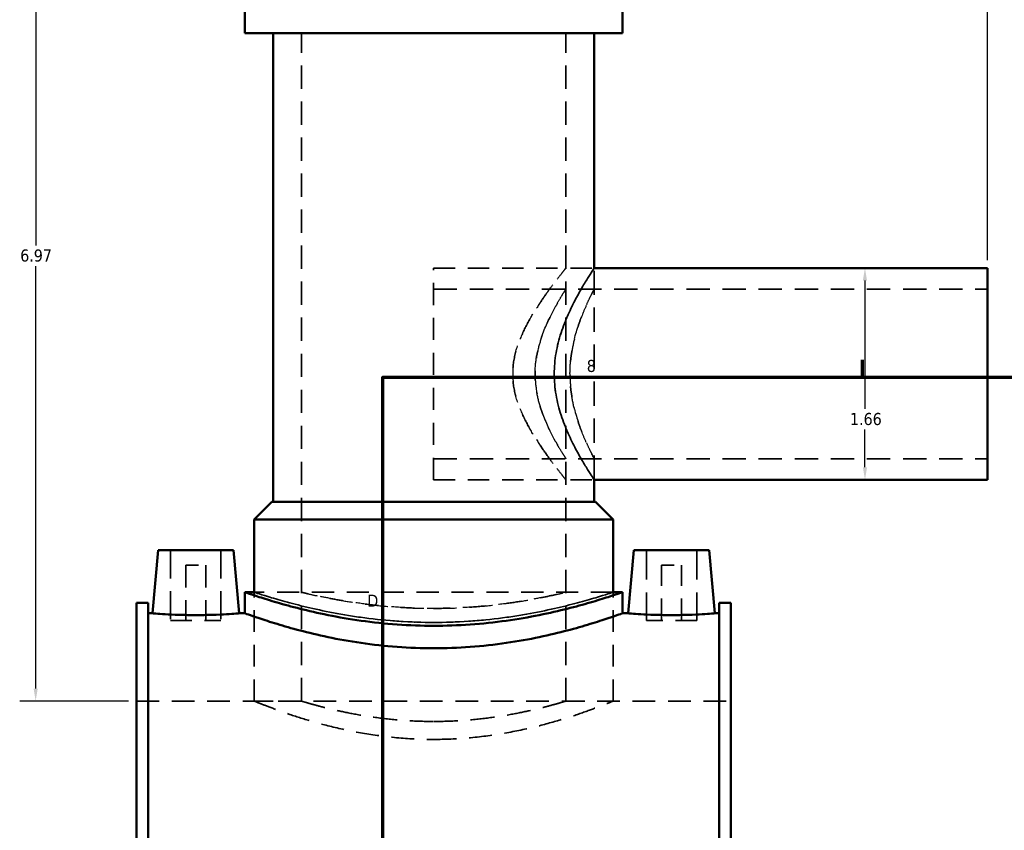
# Model space of a CAD drawing. Header units: inches. Extents: x -2.3 to 50, y -1.9 to 49.4.
# Tile 3 of 10: x -2.3 to 5.4, y 17.5 to 23.8. Entities that reach past the tile are written whole.
import ezdxf

# ---------------------------------------------------------------- set-up
doc = ezdxf.new("R2010")
doc.units = ezdxf.units.IN
doc.header["$MEASUREMENT"] = 0
doc.linetypes.add('DASHED', pattern=[0.2067, 0.1654, -0.0413])
for name, color, linetype, lineweight in [('Border (ANSI)', 7, 'Continuous', 70), ('Dimension (ANSI)', 7, 'Continuous', 25), ('Hidden (ANSI)', 7, 'DASHED', 35), ('Hidden Narrow (ANSI)', 7, 'DASHED', 25), ('Visible (ANSI)', 7, 'Continuous', 50), ('Visible Narrow (ANSI)', 7, 'Continuous', 35)]:
    doc.layers.add(name, color=color, linetype=linetype, lineweight=lineweight)
doc.styles.add('Note Text (ANSI)', font='tahoma.ttf')
doc.dimstyles.new('Default (ANSI)', dxfattribs={"dimtxt": 0.094488, "dimasz": 0.098425, "dimexe": 0.125, "dimexo": 0.0625, "dimgap": 0.031496, "dimtad": 0, "dimtih": 1, "dimtoh": 1, "dimrnd": 1e-08, "dimzin": 4, "dimdsep": 46, "dimtxsty": 'Note Text (ANSI)', "dimcen": 0.09, "dimdle": 0.393701, "dimclrd": 256, "dimclre": 256, "dimclrt": 5, "dimadec": 0, "dimazin": 1, "dimtfac": 1, "dimtofl": 0, "dimtmove": 0, "dimatfit": 3, "dimfxl": 1, "dimtolj": 1, "dimtzin": 4, "dimlwd": -1, "dimlwe": -1, "dimarcsym": 0})

# ---------------------------------------------------------------- blocks, each defined once
blk = doc.blocks.new('Borders Default Border')
at = {"layer": 'Border (ANSI)'}
blk.add_line((4.25, 21), (4.25, 21.1345), dxfattribs=at)
at = {"layer": 'Border (ANSI)', "flags": 128}
blk.add_lwpolyline([(0.5, 1), (0.5, 21), (33.5, 21), (33.5, 1), (0.5, 1)], dxfattribs=at)
at = {"layer": 'Border (ANSI)', "color": 5, "true_color": 0x0000ff, "char_height": 0.0945, "attachment_point": 7, "style": 'Note Text (ANSI)'}
for s, insert in [('8', (2.0942, 21.0379)), ('D', (0.3781, 19.2028))]:
    blk.add_mtext(s, dxfattribs=dict(at, insert=insert))
blk = doc.blocks.new('*D8')
at = {"layer": 'Defpoints', "color": 0, "transparency": 16777216}
for p in [(5.2268, 25.9106), (0.8968, 25.4342), (5.2268, 21.853)]:
    blk.add_point(p, dxfattribs=at)
at = {"layer": 'Dimension (ANSI)', "transparency": 16777216}
for p, q in [((0.8968, 25.4967), (0.8968, 26.0356)), ((5.2268, 21.9155), (5.2268, 26.0356)), ((0.9953, 25.9106), (3.1042, 25.9106)), ((5.1284, 25.9106), (3.4095, 25.9106))]:
    blk.add_line(p, q, dxfattribs=at)
for points in [[(0.9953, 25.927), (0.9953, 25.8942), (0.8968, 25.9106)], [(5.1284, 25.927), (5.1284, 25.8942), (5.2268, 25.9106)]]:
    blk.add_solid(points, dxfattribs=at)
at = {"layer": 'Dimension (ANSI)', "color": 5, "transparency": 16777216, "insert": (3.1357, 25.9598), "char_height": 0.09449, "attachment_point": 1, "style": 'Note Text (ANSI)'}
blk.add_mtext('\\A1;4.33', dxfattribs=at)
blk = doc.blocks.new('*D9')
at = {"layer": 'Defpoints', "color": 0, "transparency": 16777216}
for p in [(4.2697, 21.853), (4.2697, 20.1955), (4.2697, 20.1955)]:
    blk.add_point(p, dxfattribs=at)
at = {"layer": 'Dimension (ANSI)', "transparency": 16777216}
for p, q in [((4.2697, 21.7545), (4.2697, 20.7505)), ((4.2697, 20.2939), (4.2697, 20.5893))]:
    blk.add_line(p, q, dxfattribs=at)
for points in [[(4.2533, 21.7545), (4.2861, 21.7545), (4.2697, 21.853)], [(4.2533, 20.2939), (4.2861, 20.2939), (4.2697, 20.1955)]]:
    blk.add_solid(points, dxfattribs=at)
at = {"layer": 'Dimension (ANSI)', "color": 5, "transparency": 16777216, "insert": (4.1529, 20.719), "char_height": 0.09449, "attachment_point": 1, "style": 'Note Text (ANSI)'}
blk.add_mtext('\\A1;1.66', dxfattribs=at)
blk = doc.blocks.new('*D10')
at = {"layer": 'Defpoints', "color": 0, "transparency": 16777216}
for p in [(-2.2156, 25.4342), (0.3727, 25.4342), (-1.4282, 18.4642)]:
    blk.add_point(p, dxfattribs=at)
at = {"layer": 'Dimension (ANSI)', "transparency": 16777216}
for p, q in [((0.3102, 25.4342), (-2.3406, 25.4342)), ((-2.2156, 25.3358), (-2.2156, 22.0299)), ((-2.2156, 18.5627), (-2.2156, 21.8686)), ((-1.4907, 18.4642), (-2.3406, 18.4642))]:
    blk.add_line(p, q, dxfattribs=at)
for points in [[(-2.232, 25.3358), (-2.1992, 25.3358), (-2.2156, 25.4342)], [(-2.232, 18.5627), (-2.1992, 18.5627), (-2.2156, 18.4642)]]:
    blk.add_solid(points, dxfattribs=at)
at = {"layer": 'Dimension (ANSI)', "color": 5, "transparency": 16777216, "insert": (-2.3366, 21.9984), "char_height": 0.09449, "attachment_point": 1, "style": 'Note Text (ANSI)'}
blk.add_mtext('\\A1;6.97', dxfattribs=at)

msp = doc.modelspace()

# ---------------------------------------------------------------- linework, layer by layer
at = {"layer": 'Hidden (ANSI)', "ltscale": 1.099577}
for p, q in [((-0.1371, 18.4642), (-0.1371, 23.6917)), ((1.9308, 18.4642), (1.9308, 23.6917))]:
    msp.add_line(p, q, dxfattribs=at)
at = {"layer": 'Hidden (ANSI)', "ltscale": 1.049655}
msp.add_line((0.8968, 20.1955), (0.8968, 21.853), dxfattribs=at)
at = {"layer": 'Hidden (ANSI)', "ltscale": 1.012342}
for p, q in [((0.8968, 21.853), (2.1523, 21.853)), ((0.8968, 20.1955), (2.1523, 20.1955))]:
    msp.add_line(p, q, dxfattribs=at)
at = {"layer": 'Hidden (ANSI)', "ltscale": 1.145539}
msp.add_line((2.1523, 20.1955), (2.1523, 21.853), dxfattribs=at)
at = {"layer": 'Hidden (ANSI)', "ltscale": 1.102539}
for p, q in [((0.8968, 21.6872), (5.2268, 21.6872)), ((0.8968, 20.3612), (5.2268, 20.3612))]:
    msp.add_line(p, q, dxfattribs=at)
at = {"layer": 'Hidden (ANSI)', "ltscale": 1.333288}
for p, q in [((-1.16, 19.6453), (-1.16, 19.0942)), ((-0.7663, 19.6453), (-0.7663, 19.0942)), ((2.56, 19.0942), (2.56, 19.6453)), ((2.9537, 19.0942), (2.9537, 19.6453))]:
    msp.add_line(p, q, dxfattribs=at)
at = {"layer": 'Hidden (ANSI)', "ltscale": 0.471064}
for p, q in [((-1.0419, 19.5272), (-0.8844, 19.5272)), ((2.6781, 19.5272), (2.8356, 19.5272))]:
    msp.add_line(p, q, dxfattribs=at)
at = {"layer": 'Hidden (ANSI)', "ltscale": 1.047583}
for p, q in [((-1.0419, 19.5272), (-1.0419, 19.0942)), ((-0.8844, 19.5272), (-0.8844, 19.0942)), ((2.6781, 19.0942), (2.6781, 19.5272)), ((2.8356, 19.0942), (2.8356, 19.5272))]:
    msp.add_line(p, q, dxfattribs=at)
at = {"layer": 'Hidden (ANSI)', "ltscale": 1.044407}
msp.add_line((2.3, 19.3161), (-0.5064, 19.3161), dxfattribs=at)
at = {"layer": 'Hidden (ANSI)', "ltscale": 1.030346}
for p, q in [((-0.5064, 18.4642), (-0.5064, 19.3161)), ((2.3, 18.4642), (2.3, 19.3161))]:
    msp.add_line(p, q, dxfattribs=at)
at = {"layer": 'Hidden (ANSI)', "ltscale": 0.997297}
for p, q in [((-1.16, 19.0942), (-0.7663, 19.0942)), ((2.9537, 19.0942), (2.56, 19.0942))]:
    msp.add_line(p, q, dxfattribs=at)
at = {"layer": 'Hidden (ANSI)', "ltscale": 1.071256}
msp.add_line((-1.4282, 18.4642), (3.2218, 18.4642), dxfattribs=at)
at = {"layer": 'Hidden (ANSI)', "ltscale": 0.893243}
for p, q in [((-0.5064, 18.4642), (-0.1371, 18.4642)), ((1.9308, 18.4642), (2.3, 18.4642))]:
    msp.add_line(p, q, dxfattribs=at)
at = {"layer": 'Hidden (ANSI)', "ltscale": 1.078405}
for points, knots in [([(-0.5064, 18.4642), (-0.5064, 18.4642), (-0.4977, 18.4607), (-0.4617, 18.4462), (-0.4343, 18.4353), (-0.3624, 18.4078), (-0.3178, 18.3913), (-0.2151, 18.3555), (-0.1571, 18.3364), (-0.0336, 18.2992), (0.0361, 18.2797), (0.1883, 18.2428), (0.2707, 18.2253), (0.4432, 18.1961), (0.5334, 18.1842), (0.7156, 18.1685), (0.8075, 18.1646), (0.8968, 18.1646)], [16.320344, 16.320344, 16.320344, 16.320344, 16.999982, 16.999982, 17.679619, 17.679619, 18.359256, 18.359256, 19.038894, 19.038894, 19.719285, 19.719285, 20.399676, 20.399676, 21.080068, 21.080068, 21.760459, 21.760459, 21.760459, 21.760459]), ([(0.8968, 18.1646), (0.9861, 18.1646), (1.0781, 18.1685), (1.2602, 18.1842), (1.3505, 18.1961), (1.5229, 18.2253), (1.6054, 18.2428), (1.7575, 18.2797), (1.8273, 18.2992), (1.9507, 18.3364), (2.0088, 18.3555), (2.1115, 18.3913), (2.1561, 18.4078), (2.228, 18.4353), (2.2554, 18.4462), (2.2914, 18.4607), (2.3, 18.4642), (2.3, 18.4642)], [0, 0, 0, 0, 0.680391, 0.680391, 1.360783, 1.360783, 2.041174, 2.041174, 2.721566, 2.721566, 3.401203, 3.401203, 4.08084, 4.08084, 4.760478, 4.760478, 5.440115, 5.440115, 5.440115, 5.440115])]:
    msp.add_open_spline(points, degree=3, knots=knots, dxfattribs=at)
at = {"layer": 'Hidden (ANSI)', "ltscale": 1.129104}
for points, knots in [([(0.8968, 18.3049), (0.8315, 18.3049), (0.764, 18.3069), (0.6301, 18.3151), (0.5637, 18.3212), (0.4364, 18.3365), (0.3755, 18.3457), (0.263, 18.3652), (0.2114, 18.3756), (0.1201, 18.3955), (0.0771, 18.4057), (0.0014, 18.4249), (-0.0315, 18.4338), (-0.0844, 18.4486), (-0.1045, 18.4545), (-0.1308, 18.4623), (-0.1371, 18.4642), (-0.1371, 18.4642)], [0, 0, 0, 0, 0.498058, 0.498058, 0.996116, 0.996116, 1.494174, 1.494174, 1.992232, 1.992232, 2.49014, 2.49014, 2.988047, 2.988047, 3.485955, 3.485955, 3.983862, 3.983862, 3.983862, 3.983862]), ([(1.9308, 18.4642), (1.9308, 18.4642), (1.9245, 18.4623), (1.8981, 18.4545), (1.8781, 18.4486), (1.8252, 18.4338), (1.7923, 18.4249), (1.7165, 18.4057), (1.6736, 18.3955), (1.5823, 18.3756), (1.5306, 18.3652), (1.4181, 18.3457), (1.3572, 18.3365), (1.23, 18.3212), (1.1636, 18.3151), (1.0296, 18.3069), (0.9622, 18.3049), (0.8968, 18.3049)], [11.951587, 11.951587, 11.951587, 11.951587, 12.449494, 12.449494, 12.947402, 12.947402, 13.44531, 13.44531, 13.943217, 13.943217, 14.441275, 14.441275, 14.939333, 14.939333, 15.437391, 15.437391, 15.935449, 15.935449, 15.935449, 15.935449])]:
    msp.add_open_spline(points, degree=3, knots=knots, dxfattribs=at)
at = {"layer": 'Hidden Narrow (ANSI)', "ltscale": 1.068325}
msp.add_open_spline([(1.5151, 21.0242), (1.5151, 21.0809), (1.5231, 21.1371), (1.5515, 21.2459), (1.5718, 21.2986), (1.6182, 21.3986), (1.6444, 21.446), (1.6972, 21.5338), (1.7239, 21.5742), (1.7727, 21.6451), (1.7968, 21.6786), (1.8413, 21.7385), (1.8616, 21.765), (1.8952, 21.8082), (1.9085, 21.8251), (1.9263, 21.8474), (1.9308, 21.853), (1.9308, 21.853), (1.9263, 21.8474), (1.9085, 21.8251), (1.8952, 21.8082), (1.8616, 21.765), (1.8413, 21.7385), (1.7968, 21.6786), (1.7727, 21.6451), (1.7239, 21.5742), (1.6972, 21.5338), (1.6444, 21.446), (1.6182, 21.3986), (1.5718, 21.2986), (1.5515, 21.2459), (1.5231, 21.1371), (1.5151, 21.0809), (1.5151, 20.9675), (1.5231, 20.9114), (1.5515, 20.8026), (1.5718, 20.7499), (1.6182, 20.6499), (1.6444, 20.6025), (1.6972, 20.5147), (1.7239, 20.4743), (1.7727, 20.4033), (1.7968, 20.3699), (1.8413, 20.31), (1.8616, 20.2835), (1.8952, 20.2402), (1.9085, 20.2234), (1.9263, 20.201), (1.9308, 20.1955), (1.9308, 20.1955), (1.9263, 20.201), (1.9085, 20.2234), (1.8952, 20.2402), (1.8616, 20.2835), (1.8413, 20.31), (1.7968, 20.3699), (1.7727, 20.4033), (1.7239, 20.4743), (1.6972, 20.5147), (1.6444, 20.6025), (1.6182, 20.6499), (1.5718, 20.7499), (1.5515, 20.8026), (1.5231, 20.9114), (1.5151, 20.9675), (1.5151, 21.0242)], degree=3, knots=[0, 0, 0, 0, 0.431954, 0.431954, 0.863907, 0.863907, 1.295861, 1.295861, 1.727815, 1.727815, 2.14617, 2.14617, 2.564525, 2.564525, 2.982881, 2.982881, 3.401236, 3.401236, 3.819591, 3.819591, 4.237946, 4.237946, 4.656302, 4.656302, 5.074657, 5.074657, 5.506611, 5.506611, 5.938564, 5.938564, 6.370518, 6.370518, 6.802472, 6.802472, 7.234426, 7.234426, 7.666379, 7.666379, 8.098333, 8.098333, 8.530287, 8.530287, 8.948642, 8.948642, 9.366997, 9.366997, 9.785353, 9.785353, 10.203708, 10.203708, 10.622063, 10.622063, 11.040418, 11.040418, 11.458774, 11.458774, 11.877129, 11.877129, 12.309083, 12.309083, 12.741036, 12.741036, 13.17299, 13.17299, 13.604944, 13.604944, 13.604944, 13.604944], dxfattribs=at)
at = {"layer": 'Hidden Narrow (ANSI)', "ltscale": 1.085987}
for points, knots in [([(2.1523, 21.853), (2.1523, 21.853), (2.1488, 21.8476), (2.1345, 21.8258), (2.1238, 21.8093), (2.0968, 21.7664), (2.0806, 21.74), (2.0451, 21.6797), (2.026, 21.6459), (1.9882, 21.5742), (1.968, 21.5335), (1.9287, 21.4448), (1.9097, 21.3968), (1.8771, 21.2957), (1.8634, 21.2425), (1.8448, 21.134), (1.84, 21.0787), (1.84, 21.0242)], [9.900521, 9.900521, 9.900521, 9.900521, 10.310877, 10.310877, 10.721232, 10.721232, 11.131588, 11.131588, 11.541944, 11.541944, 11.956631, 11.956631, 12.371319, 12.371319, 12.786007, 12.786007, 13.200694, 13.200694, 13.200694, 13.200694]), ([(1.84, 21.0242), (1.84, 20.9698), (1.8448, 20.9145), (1.8634, 20.806), (1.8771, 20.7528), (1.9097, 20.6517), (1.9287, 20.6036), (1.968, 20.5149), (1.9882, 20.4743), (2.026, 20.4025), (2.0451, 20.3687), (2.0806, 20.3085), (2.0968, 20.2821), (2.1238, 20.2392), (2.1345, 20.2227), (2.1488, 20.2008), (2.1523, 20.1955), (2.1523, 20.1955)], [0, 0, 0, 0, 0.414688, 0.414688, 0.829375, 0.829375, 1.244063, 1.244063, 1.658751, 1.658751, 2.069106, 2.069106, 2.479462, 2.479462, 2.889818, 2.889818, 3.300174, 3.300174, 3.300174, 3.300174])]:
    msp.add_open_spline(points, degree=3, knots=knots, dxfattribs=at)
at = {"layer": 'Hidden Narrow (ANSI)', "ltscale": 1.094757}
msp.add_open_spline([(1.6902, 21.0242), (1.6902, 20.9809), (1.6939, 20.9367), (1.708, 20.85), (1.7184, 20.8074), (1.7559, 20.6859), (1.789, 20.6132), (1.8329, 20.5268), (1.8477, 20.4997), (1.8752, 20.4515), (1.8878, 20.4304), (1.9087, 20.3961), (1.917, 20.3829), (1.928, 20.3655), (1.9308, 20.3612), (1.9308, 20.3612), (1.928, 20.3655), (1.917, 20.3829), (1.9087, 20.3961), (1.8878, 20.4304), (1.8752, 20.4515), (1.8477, 20.4997), (1.8329, 20.5268), (1.789, 20.6132), (1.7559, 20.6859), (1.7184, 20.8074), (1.708, 20.85), (1.6939, 20.9367), (1.6902, 20.9809), (1.6902, 21.0676), (1.6939, 21.1118), (1.708, 21.1985), (1.7184, 21.2411), (1.7559, 21.3626), (1.789, 21.4353), (1.8329, 21.5216), (1.8477, 21.5487), (1.8752, 21.597), (1.8878, 21.6181), (1.9087, 21.6524), (1.917, 21.6655), (1.928, 21.683), (1.9308, 21.6872), (1.9308, 21.6872), (1.928, 21.683), (1.917, 21.6655), (1.9087, 21.6524), (1.8878, 21.6181), (1.8752, 21.597), (1.8477, 21.5487), (1.8329, 21.5216), (1.789, 21.4353), (1.7559, 21.3626), (1.7184, 21.2411), (1.708, 21.1985), (1.6939, 21.1118), (1.6902, 21.0676), (1.6902, 21.0242)], degree=3, knots=[0, 0, 0, 0, 0.330556, 0.330556, 0.661111, 0.661111, 1.322222, 1.322222, 1.649804, 1.649804, 1.977385, 1.977385, 2.304967, 2.304967, 2.632548, 2.632548, 2.96013, 2.96013, 3.287711, 3.287711, 3.615293, 3.615293, 3.942874, 3.942874, 4.603985, 4.603985, 4.934541, 4.934541, 5.265096, 5.265096, 5.595652, 5.595652, 5.926208, 5.926208, 6.587319, 6.587319, 6.9149, 6.9149, 7.242482, 7.242482, 7.570063, 7.570063, 7.897645, 7.897645, 8.225226, 8.225226, 8.552808, 8.552808, 8.880389, 8.880389, 9.207971, 9.207971, 9.869082, 9.869082, 10.199637, 10.199637, 10.530193, 10.530193, 10.530193, 10.530193], dxfattribs=at)
at = {"layer": 'Hidden Narrow (ANSI)', "ltscale": 1.081968}
msp.add_open_spline([(1.963, 21.0242), (1.963, 21.0669), (1.9656, 21.1106), (1.9761, 21.197), (1.9838, 21.2397), (2.0123, 21.3616), (2.0382, 21.435), (2.0732, 21.522), (2.0851, 21.5492), (2.1072, 21.5976), (2.1175, 21.6187), (2.1344, 21.6528), (2.1412, 21.6659), (2.1501, 21.6831), (2.1523, 21.6872), (2.1523, 21.6872), (2.1501, 21.6831), (2.1412, 21.6659), (2.1344, 21.6528), (2.1175, 21.6187), (2.1072, 21.5976), (2.0851, 21.5492), (2.0732, 21.522), (2.0382, 21.435), (2.0123, 21.3616), (1.9838, 21.2397), (1.9761, 21.197), (1.9656, 21.1106), (1.963, 21.0669), (1.963, 20.9816), (1.9656, 20.9378), (1.9761, 20.8514), (1.9838, 20.8088), (2.0123, 20.6868), (2.0382, 20.6135), (2.0732, 20.5265), (2.0851, 20.4992), (2.1072, 20.4508), (2.1175, 20.4297), (2.1344, 20.3956), (2.1412, 20.3826), (2.1501, 20.3654), (2.1523, 20.3612), (2.1523, 20.3612), (2.1501, 20.3654), (2.1412, 20.3826), (2.1344, 20.3956), (2.1175, 20.4297), (2.1072, 20.4508), (2.0851, 20.4992), (2.0732, 20.5265), (2.0382, 20.6135), (2.0123, 20.6868), (1.9838, 20.8088), (1.9761, 20.8514), (1.9656, 20.9378), (1.963, 20.9816), (1.963, 21.0242)], degree=3, knots=[0, 0, 0, 0, 0.325107, 0.325107, 0.650214, 0.650214, 1.300427, 1.300427, 1.624394, 1.624394, 1.948361, 1.948361, 2.272328, 2.272328, 2.596295, 2.596295, 2.920262, 2.920262, 3.244228, 3.244228, 3.568195, 3.568195, 3.892162, 3.892162, 4.542376, 4.542376, 4.867483, 4.867483, 5.192589, 5.192589, 5.517696, 5.517696, 5.842803, 5.842803, 6.493017, 6.493017, 6.816984, 6.816984, 7.14095, 7.14095, 7.464917, 7.464917, 7.788884, 7.788884, 8.112851, 8.112851, 8.436818, 8.436818, 8.760785, 8.760785, 9.084751, 9.084751, 9.734965, 9.734965, 10.060072, 10.060072, 10.385179, 10.385179, 10.385179, 10.385179], dxfattribs=at)
at = {"layer": 'Hidden Narrow (ANSI)', "ltscale": 1.073859}
for points, knots in [([(-0.5064, 19.3161), (-0.5064, 19.3161), (-0.4978, 19.3133), (-0.462, 19.3018), (-0.4347, 19.2931), (-0.3629, 19.2712), (-0.3183, 19.258), (-0.2155, 19.2296), (-0.1573, 19.2144), (-0.0335, 19.185), (0.0365, 19.1696), (0.1891, 19.1406), (0.2717, 19.127), (0.4443, 19.1043), (0.5345, 19.0951), (0.7164, 19.083), (0.808, 19.08), (0.8968, 19.08)], [16.24106, 16.24106, 16.24106, 16.24106, 16.917625, 16.917625, 17.594191, 17.594191, 18.270756, 18.270756, 18.947322, 18.947322, 19.624178, 19.624178, 20.301034, 20.301034, 20.97789, 20.97789, 21.654747, 21.654747, 21.654747, 21.654747]), ([(0.8968, 19.08), (0.9857, 19.08), (1.0773, 19.083), (1.2591, 19.0951), (1.3493, 19.1043), (1.522, 19.127), (1.6045, 19.1406), (1.7571, 19.1696), (1.8271, 19.185), (1.951, 19.2144), (2.0092, 19.2296), (2.112, 19.258), (2.1566, 19.2712), (2.2284, 19.2931), (2.2556, 19.3018), (2.2915, 19.3133), (2.3, 19.3161), (2.3, 19.3161)], [0, 0, 0, 0, 0.676856, 0.676856, 1.353712, 1.353712, 2.030569, 2.030569, 2.707425, 2.707425, 3.38399, 3.38399, 4.060556, 4.060556, 4.737121, 4.737121, 5.413687, 5.413687, 5.413687, 5.413687])]:
    msp.add_open_spline(points, degree=3, knots=knots, dxfattribs=at)
at = {"layer": 'Hidden Narrow (ANSI)', "ltscale": 1.087814}
msp.add_open_spline([(0.8968, 19.1896), (0.8316, 19.1896), (0.7643, 19.1911), (0.6305, 19.1975), (0.5641, 19.2024), (0.4368, 19.2144), (0.3758, 19.2217), (0.2632, 19.2372), (0.2115, 19.2454), (0.12, 19.2612), (0.077, 19.2694), (0.0012, 19.2847), (-0.0317, 19.2918), (-0.0845, 19.3037), (-0.1046, 19.3084), (-0.1309, 19.3146), (-0.1371, 19.3161), (-0.1371, 19.3161), (-0.1309, 19.3146), (-0.1046, 19.3084), (-0.0845, 19.3037), (-0.0317, 19.2918), (0.0012, 19.2847), (0.077, 19.2694), (0.12, 19.2612), (0.2115, 19.2454), (0.2632, 19.2372), (0.3758, 19.2217), (0.4368, 19.2144), (0.5641, 19.2024), (0.6305, 19.1975), (0.7643, 19.1911), (0.8316, 19.1896), (0.962, 19.1896), (1.0294, 19.1911), (1.1631, 19.1975), (1.2296, 19.2024), (1.3569, 19.2144), (1.4178, 19.2217), (1.5305, 19.2372), (1.5822, 19.2454), (1.6737, 19.2612), (1.7167, 19.2694), (1.7925, 19.2847), (1.8254, 19.2918), (1.8782, 19.3037), (1.8982, 19.3084), (1.9245, 19.3146), (1.9308, 19.3161), (1.9308, 19.3161), (1.9245, 19.3146), (1.8982, 19.3084), (1.8782, 19.3037), (1.8254, 19.2918), (1.7925, 19.2847), (1.7167, 19.2694), (1.6737, 19.2612), (1.5822, 19.2454), (1.5305, 19.2372), (1.4178, 19.2217), (1.3569, 19.2144), (1.2296, 19.2024), (1.1631, 19.1975), (1.0294, 19.1911), (0.962, 19.1896), (0.8968, 19.1896)], degree=3, knots=[0, 0, 0, 0, 0.496778, 0.496778, 0.993556, 0.993556, 1.490334, 1.490334, 1.987111, 1.987111, 2.483829, 2.483829, 2.980547, 2.980547, 3.477265, 3.477265, 3.973983, 3.973983, 4.470701, 4.470701, 4.967419, 4.967419, 5.464137, 5.464137, 5.960855, 5.960855, 6.457633, 6.457633, 6.954411, 6.954411, 7.451189, 7.451189, 7.947966, 7.947966, 8.444744, 8.444744, 8.941522, 8.941522, 9.4383, 9.4383, 9.935078, 9.935078, 10.431796, 10.431796, 10.928514, 10.928514, 11.425232, 11.425232, 11.92195, 11.92195, 12.418668, 12.418668, 12.915385, 12.915385, 13.412103, 13.412103, 13.908821, 13.908821, 14.405599, 14.405599, 14.902377, 14.902377, 15.399155, 15.399155, 15.895933, 15.895933, 15.895933, 15.895933], dxfattribs=at)
at = {"layer": 'Visible (ANSI)'}
for p, q in [((-0.5802, 23.6917), (-0.5802, 23.9008)), ((2.3739, 23.6917), (2.3739, 23.9008)), ((2.3739, 23.6917), (-0.5802, 23.6917)), ((-0.3587, 20.0224), (-0.3587, 23.6917)), ((2.1523, 21.853), (2.1523, 23.6917)), ((2.1523, 21.853), (5.2268, 21.853)), ((5.2268, 20.1955), (5.2268, 21.853)), ((2.1523, 20.0224), (2.1523, 20.1955)), ((2.1523, 20.1955), (5.2268, 20.1955)), ((-0.369, 20.0224), (-0.5064, 19.885)), ((-0.369, 20.0224), (2.1626, 20.0224)), ((2.1626, 20.0224), (2.3, 19.885)), ((2.3, 19.885), (-0.5064, 19.885)), ((-0.5064, 19.3161), (-0.5064, 19.885)), ((2.3, 19.3161), (2.3, 19.885)), ((-1.2584, 19.6453), (-1.3017, 19.1512)), ((-1.2584, 19.6453), (-0.6679, 19.6453)), ((-0.6679, 19.6453), (-0.6247, 19.1512)), ((2.4616, 19.6453), (2.4183, 19.1512)), ((3.0521, 19.6453), (2.4616, 19.6453)), ((3.0521, 19.6453), (3.0953, 19.1512)), ((-0.5802, 19.3161), (-0.5802, 19.1512)), ((-0.5064, 19.3161), (-0.5802, 19.3161)), ((2.3739, 19.3161), (2.3, 19.3161)), ((2.3739, 19.3161), (2.3739, 19.1512)), ((-1.4282, 15.888), (-1.4282, 19.2337)), ((-1.3352, 19.2337), (-1.4282, 19.2337)), ((-1.3352, 19.2337), (-1.3352, 15.888)), ((3.1288, 19.2337), (3.1288, 15.888)), ((3.2218, 19.2337), (3.1288, 19.2337)), ((3.2218, 15.888), (3.2218, 19.2337)), ((-1.3352, 19.1512), (-1.3017, 19.1512)), ((-0.6247, 19.1512), (-0.5802, 19.1512)), ((2.3739, 19.1512), (2.4183, 19.1512)), ((3.0953, 19.1512), (3.1288, 19.1512))]:
    msp.add_line(p, q, dxfattribs=at)
for points, knots in [([(0.8968, 19.0536), (0.8032, 19.0536), (0.7067, 19.057), (0.5153, 19.0705), (0.4203, 19.0807), (0.2386, 19.1061), (0.1517, 19.1213), (-0.0088, 19.1535), (-0.0825, 19.1706), (-0.2127, 19.2033), (-0.274, 19.2202), (-0.3822, 19.2517), (-0.4291, 19.2663), (-0.5047, 19.2905), (-0.5334, 19.3002), (-0.5712, 19.313), (-0.5802, 19.3161), (-0.5802, 19.3161)], [0, 0, 0, 0, 0.713173, 0.713173, 1.426347, 1.426347, 2.13952, 2.13952, 2.852694, 2.852694, 3.565486, 3.565486, 4.278279, 4.278279, 4.991072, 4.991072, 5.703865, 5.703865, 5.703865, 5.703865]), ([(2.3739, 19.3161), (2.3739, 19.3161), (2.3649, 19.313), (2.3271, 19.3002), (2.2984, 19.2905), (2.2228, 19.2663), (2.1758, 19.2517), (2.0676, 19.2202), (2.0064, 19.2033), (1.8761, 19.1706), (1.8025, 19.1535), (1.642, 19.1213), (1.5551, 19.1061), (1.3734, 19.0807), (1.2784, 19.0705), (1.0869, 19.057), (0.9904, 19.0536), (0.8968, 19.0536)], [-5.703865, -5.703865, -5.703865, -5.703865, -4.991072, -4.991072, -4.278279, -4.278279, -3.565486, -3.565486, -2.852694, -2.852694, -2.13952, -2.13952, -1.426347, -1.426347, -0.713173, -0.713173, 0, 0, 0, 0]), ([(-0.6247, 19.1512), (-0.6247, 19.1512), (-0.6331, 19.1505), (-0.6676, 19.1479), (-0.6936, 19.146), (-0.7536, 19.1425), (-0.7916, 19.1406), (-0.8751, 19.138), (-0.9205, 19.1372), (-1.0058, 19.1372), (-1.0512, 19.138), (-1.1347, 19.1406), (-1.1728, 19.1425), (-1.2328, 19.146), (-1.2588, 19.1479), (-1.2932, 19.1505), (-1.3017, 19.1512), (-1.3017, 19.1512)], [1.29848, 1.29848, 1.29848, 1.29848, 1.622965, 1.622965, 1.947451, 1.947451, 2.272205, 2.272205, 2.59696, 2.59696, 2.921715, 2.921715, 3.24647, 3.24647, 3.570955, 3.570955, 3.89544, 3.89544, 3.89544, 3.89544]), ([(2.3739, 19.1512), (2.3739, 19.1512), (2.3649, 19.148), (2.3271, 19.1347), (2.2983, 19.1246), (2.2227, 19.0993), (2.1757, 19.0841), (2.0676, 19.0513), (2.0064, 19.0338), (1.8761, 18.9997), (1.8026, 18.9819), (1.6421, 18.9482), (1.5552, 18.9324), (1.3736, 18.9059), (1.2786, 18.8952), (1.0871, 18.881), (0.9905, 18.8775), (0.8032, 18.8775), (0.7066, 18.881), (0.5151, 18.8952), (0.4201, 18.9059), (0.2384, 18.9324), (0.1516, 18.9482), (-0.0089, 18.9819), (-0.0825, 18.9997), (-0.2127, 19.0338), (-0.2739, 19.0513), (-0.3821, 19.0841), (-0.429, 19.0993), (-0.5047, 19.1246), (-0.5334, 19.1347), (-0.5712, 19.148), (-0.5802, 19.1512), (-0.5802, 19.1512)], [5.708308, 5.708308, 5.708308, 5.708308, 6.421622, 6.421622, 7.134935, 7.134935, 7.848249, 7.848249, 8.561562, 8.561562, 9.275326, 9.275326, 9.989089, 9.989089, 10.702853, 10.702853, 11.416616, 11.416616, 12.13038, 12.13038, 12.844143, 12.844143, 13.557907, 13.557907, 14.27167, 14.27167, 14.984984, 14.984984, 15.698297, 15.698297, 16.411611, 16.411611, 17.124924, 17.124924, 17.124924, 17.124924]), ([(3.0953, 19.1512), (3.0953, 19.1512), (3.0869, 19.1505), (3.0524, 19.1479), (3.0264, 19.146), (2.9664, 19.1425), (2.9284, 19.1406), (2.8449, 19.138), (2.7995, 19.1372), (2.7568, 19.1372), (2.7142, 19.1372), (2.6688, 19.138), (2.5853, 19.1406), (2.5472, 19.1425), (2.4872, 19.146), (2.4612, 19.1479), (2.4268, 19.1505), (2.4183, 19.1512), (2.4183, 19.1512)], [3.89544, 3.89544, 3.89544, 3.89544, 4.219925, 4.219925, 4.544411, 4.544411, 4.869165, 4.869165, 5.19392, 5.19392, 5.19392, 5.518675, 5.518675, 5.84343, 5.84343, 6.167915, 6.167915, 6.4924, 6.4924, 6.4924, 6.4924])]:
    msp.add_open_spline(points, degree=3, knots=knots, dxfattribs=at)
at = {"layer": 'Visible Narrow (ANSI)'}
for points, knots in [([(2.1523, 20.1955), (2.1523, 20.1955), (2.1488, 20.2008), (2.1345, 20.2227), (2.1238, 20.2392), (2.0968, 20.2821), (2.0806, 20.3085), (2.0451, 20.3687), (2.026, 20.4025), (1.9882, 20.4743), (1.968, 20.5149), (1.9287, 20.6036), (1.9097, 20.6517), (1.8771, 20.7528), (1.8634, 20.806), (1.8448, 20.9145), (1.84, 20.9698), (1.84, 21.0787), (1.8448, 21.134), (1.8634, 21.2425), (1.8771, 21.2957), (1.9097, 21.3968), (1.9287, 21.4448), (1.968, 21.5335), (1.9882, 21.5742), (2.026, 21.6459), (2.0451, 21.6797), (2.0806, 21.74), (2.0968, 21.7664), (2.1238, 21.8093), (2.1345, 21.8258), (2.1488, 21.8476), (2.1523, 21.853), (2.1523, 21.853)], [3.300174, 3.300174, 3.300174, 3.300174, 3.710529, 3.710529, 4.120885, 4.120885, 4.531241, 4.531241, 4.941597, 4.941597, 5.356284, 5.356284, 5.770972, 5.770972, 6.18566, 6.18566, 6.600347, 6.600347, 7.015035, 7.015035, 7.429722, 7.429722, 7.84441, 7.84441, 8.259098, 8.259098, 8.669453, 8.669453, 9.079809, 9.079809, 9.490165, 9.490165, 9.900521, 9.900521, 9.900521, 9.900521]), ([(2.3, 19.3161), (2.3, 19.3161), (2.2915, 19.3133), (2.2556, 19.3018), (2.2284, 19.2931), (2.1566, 19.2712), (2.112, 19.258), (2.0092, 19.2296), (1.951, 19.2144), (1.8271, 19.185), (1.7571, 19.1696), (1.6045, 19.1406), (1.522, 19.127), (1.3493, 19.1043), (1.2591, 19.0951), (1.0773, 19.083), (0.9857, 19.08), (0.808, 19.08), (0.7164, 19.083), (0.5345, 19.0951), (0.4443, 19.1043), (0.2717, 19.127), (0.1891, 19.1406), (0.0365, 19.1696), (-0.0335, 19.185), (-0.1573, 19.2144), (-0.2155, 19.2296), (-0.3183, 19.258), (-0.3629, 19.2712), (-0.4347, 19.2931), (-0.462, 19.3018), (-0.4978, 19.3133), (-0.5064, 19.3161), (-0.5064, 19.3161)], [5.413687, 5.413687, 5.413687, 5.413687, 6.090252, 6.090252, 6.766818, 6.766818, 7.443383, 7.443383, 8.119949, 8.119949, 8.796805, 8.796805, 9.473661, 9.473661, 10.150517, 10.150517, 10.827373, 10.827373, 11.504229, 11.504229, 12.181086, 12.181086, 12.857942, 12.857942, 13.534798, 13.534798, 14.211364, 14.211364, 14.887929, 14.887929, 15.564494, 15.564494, 16.24106, 16.24106, 16.24106, 16.24106])]:
    msp.add_open_spline(points, degree=3, knots=knots, dxfattribs=at)

# ---------------------------------------------------------------- block references
msp.add_blockref('Borders Default Border', (0, 0))

# ---------------------------------------------------------------- dimensions: what is measured, and where the dimension line sits
at = {"layer": 'Dimension (ANSI)'}
for base, p1, p2, angle, override, picture, middle in [((5.2268, 25.9106), (0.8968, 25.4342), (5.2268, 21.853), 180, {"dimgap": 0.031496, "dimtih": 0, "dimtoh": 0, "dimdec": 2, "dimtol": 0, "dimlim": 0, "dimtp": 0, "dimtm": 0, "dimtdec": 2, "dimatfit": 1}, '*D8', (3.2568, 25.9106)), ((-2.2156, 25.4342), (-1.4282, 18.4642), (0.3727, 25.4342), 270, {"dimgap": 0.031496, "dimdec": 2, "dimtol": 0, "dimlim": 0, "dimtp": 0, "dimtm": 0, "dimtdec": 2, "dimatfit": 1}, '*D10', (-2.2156, 21.9492)), ((4.2697, 20.1955), (4.2697, 21.853), (4.2697, 20.1955), 270, {"dimgap": 0.031496, "dimdec": 2, "dimse1": 1, "dimse2": 1, "dimtol": 0, "dimlim": 0, "dimtp": 0, "dimtm": 0, "dimtdec": 2, "dimatfit": 1}, '*D9', (4.2697, 20.6699))]:
    dim = msp.add_linear_dim(base=base, p1=p1, p2=p2, angle=angle, dimstyle='Default (ANSI)', override=override, dxfattribs=at)
    dim.commit()
    dim.dimension.update_dxf_attribs({"geometry": picture, "text_midpoint": middle, "dimtype": 160})

doc.saveas('drawing.dxf')
